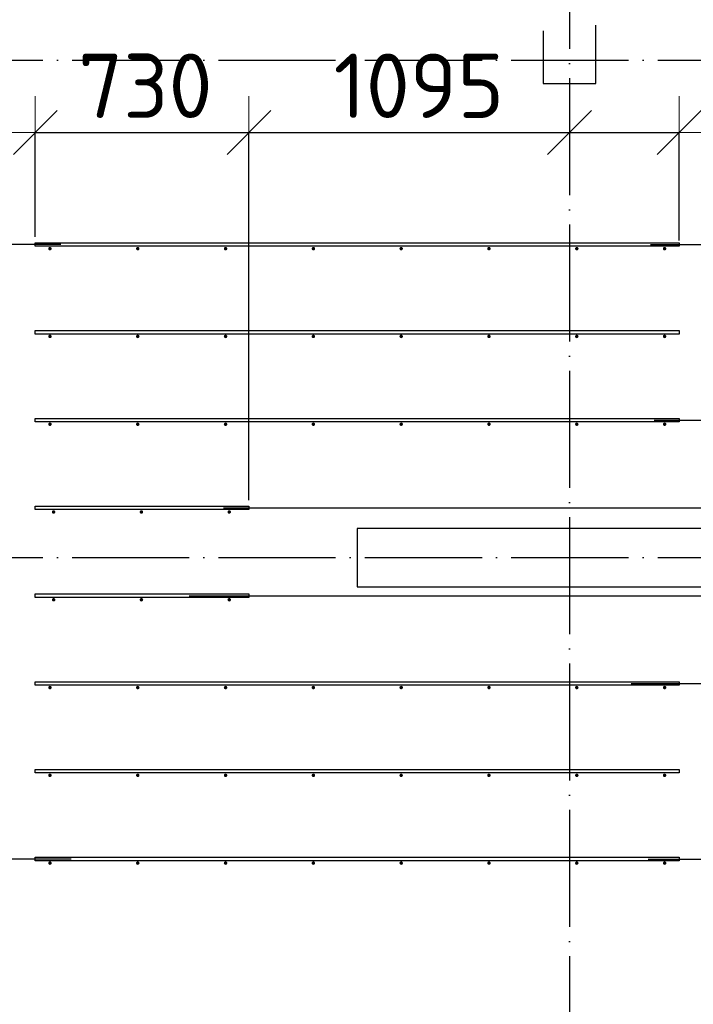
# Model space of a CAD drawing. Header units: millimetres. Extents: x 13527 to 139154, y -122592 to 61893.
# Tile 89 of 129: x 80022 to 82323, y 35173 to 38539. Entities that reach past the tile are written whole.
import ezdxf

# ---------------------------------------------------------------- set-up
doc = ezdxf.new("R2010")
doc.units = ezdxf.units.MM
doc.header["$PDMODE"] = 65
for name, pattern in [('______11', [500, 400, -50, 0, -50]), ('______2', [270, 200, -70]), ('______5', [1100, 800, -100, 100, -100])]:
    doc.linetypes.add(name, pattern=pattern)
for name, color, linetype, lineweight in [('Арм.стержн. Доп. арматура', 180, 'Continuous', 35), ('Колонна (2)', 7, 'Continuous', 35), ('Размерная линия_ общее', 7, 'Continuous', 13), ('Стена_ общее', 7, 'Continuous', 35)]:
    doc.layers.add(name, color=color, linetype=linetype, lineweight=lineweight)
doc.layers.add('Осевая линия_ общее', color=7, linetype='______5', lineweight=13, true_color=0xa0a0a0)
doc.styles.add('ISOCPEUR', font='ISOCPEUR')
doc.dimstyles.new('DIMSTYLE_13', dxfattribs={"dimtxt": 220, "dimasz": 250, "dimexe": 0, "dimexo": 0, "dimgap": 110, "dimtad": 0, "dimdec": 0, "dimrnd": 5, "dimzin": 12, "dimdsep": 46, "dimtxsty": 'ISOCPEUR', "dimblk1": 'ALL_ML_STRICH', "dimblk2": 'ALL_ML_STRICH', "dimsah": 1, "dimcen": 0, "dimclrd": 7, "dimclre": 256, "dimclrt": 7, "dimadec": 0, "dimazin": 0, "dimtfac": 1, "dimtdec": 0, "dimtix": 1, "dimtmove": 2, "dimatfit": 3, "dimfxl": 0, "dimtvp": 1.2, "dimtzin": 0, "dimlwd": 0, "dimlwe": -3, "dimarcsym": 0})
doc.dimstyles.new('DIMSTYLE_3', dxfattribs={"dimtxt": 220, "dimasz": 250, "dimexe": 0, "dimexo": 0, "dimgap": 110, "dimtad": 2, "dimdec": 0, "dimrnd": 5, "dimzin": 12, "dimdsep": 46, "dimtxsty": 'ISOCPEUR', "dimblk1": 'ALL_ML_STRICH', "dimblk2": 'ALL_ML_STRICH', "dimsah": 1, "dimcen": 0, "dimclrd": 7, "dimclre": 256, "dimclrt": 7, "dimadec": 0, "dimazin": 0, "dimtfac": 1, "dimtdec": 0, "dimtix": 1, "dimtmove": 2, "dimatfit": 3, "dimfxl": 0, "dimtvp": 1.2, "dimtzin": 0, "dimlwd": 0, "dimlwe": -3, "dimarcsym": 0})
doc.dimstyles.new('DIMSTYLE_5', dxfattribs={"dimtxt": 220, "dimasz": 250, "dimexe": 0, "dimexo": 0, "dimgap": 110, "dimtad": 2, "dimdec": 0, "dimrnd": 5, "dimzin": 12, "dimdsep": 46, "dimtxsty": 'ISOCPEUR', "dimblk1": 'ALL_ML_STRICH', "dimblk2": 'ALL_ML_STRICH', "dimsah": 1, "dimcen": 0, "dimclrd": 7, "dimclre": 256, "dimclrt": 7, "dimadec": 0, "dimazin": 0, "dimtfac": 1, "dimtdec": 0, "dimtix": 1, "dimtmove": 2, "dimatfit": 3, "dimfxl": 0, "dimtzin": 0, "dimlwd": 0, "dimlwe": -3, "dimarcsym": 0})

# ---------------------------------------------------------------- blocks, each defined once
blk = doc.blocks.new('СЛОЖНЫЙ_ОБЪЕКТ_0')
at = {"layer": 'Колонна (2)', "color": 9, "lineweight": -3, "true_color": 0xc7c7c7, "transparency": 33554687}
for p, q in [((81175, 36800), (81175, 36600)), ((82625, 36800), (81175, 36800)), ((81175, 36600), (82625, 36600))]:
    blk.add_line(p, q, dxfattribs=at)
at = {"layer": 'Стена_ общее', "color": 9, "linetype": '______2', "lineweight": -3, "true_color": 0xc7c7c7, "transparency": 33554687}
for p, q in [((81810, 43900), (81810, 38320)), ((81990, 38320), (81990, 43900)), ((81810, 38320), (81990, 38320))]:
    blk.add_line(p, q, dxfattribs=at)
blk = doc.blocks.new('ALL_ML_STRICH')
at = {"color": 0, "linetype": 'ByBlock', "lineweight": -2}
for p, q in [((0, -0.5), (0, 0.5)), ((-0.3, -0.3), (0.3, 0.3)), ((-1, 0), (0.5, 0))]:
    blk.add_line(p, q, dxfattribs=at)
blk = doc.blocks.new('*D427')
at = {"layer": 'DEFPOINTS', "color": 7, "linetype": 'Continuous', "lineweight": 13, "transparency": 33554687}
for p in [(80181.9, 37770), (79548.7, 35670), (80217.4, 35670)]:
    blk.add_point(p, dxfattribs=at)
at = {"layer": 'Размерная линия_ общее', "color": 253, "linetype": 'Continuous', "lineweight": -2, "true_color": 0xa0a0a0, "transparency": 33554687}
for p, q in [((80161.9, 37770), (79548.7, 37770)), ((80197.4, 35670), (79548.7, 35670))]:
    blk.add_line(p, q, dxfattribs=at)
at = {"layer": 'Размерная линия_ общее', "color": 7, "linetype": 'Continuous', "lineweight": -2, "transparency": 33554687}
blk.add_line((79548.7, 35670), (79548.7, 37770), dxfattribs=at)
at = {"layer": 'Размерная линия_ общее', "color": 7, "linetype": 'Continuous', "lineweight": 13, "transparency": 33554687, "xscale": 250, "yscale": 250, "zscale": 250}
for p, rotation in [((79548.7, 37770), 90), ((79548.7, 35670), 270)]:
    blk.add_blockref('ALL_ML_STRICH', p, dxfattribs=dict(at, rotation=rotation))
at = {"layer": 'Размерная линия_ общее', "color": 7, "linetype": 'Continuous', "lineweight": 13, "transparency": 33554687, "insert": (79278.7, 35983), "char_height": 220, "width": 11, "attachment_point": 1, "rotation": 90, "line_spacing_factor": 0.60241, "style": 'ISOCPEUR'}
blk.add_mtext('7х300=2100', dxfattribs=at)
blk = doc.blocks.new('*D428')
at = {"layer": 'DEFPOINTS', "color": 7, "linetype": 'Continuous', "lineweight": 13, "transparency": 33554687}
for p in [(82090.5, 36270), (82148.9, 35670), (82808.3, 35670)]:
    blk.add_point(p, dxfattribs=at)
at = {"layer": 'Размерная линия_ общее', "color": 253, "linetype": 'Continuous', "lineweight": -2, "true_color": 0xa0a0a0, "transparency": 33554687}
for p, q in [((82110.5, 36270), (82808.3, 36270)), ((82168.9, 35670), (82808.3, 35670))]:
    blk.add_line(p, q, dxfattribs=at)
at = {"layer": 'Размерная линия_ общее', "color": 7, "linetype": 'Continuous', "lineweight": -2, "transparency": 33554687}
blk.add_line((82808.3, 35670), (82808.3, 36270), dxfattribs=at)
at = {"layer": 'Размерная линия_ общее', "color": 7, "linetype": 'Continuous', "lineweight": 13, "transparency": 33554687, "xscale": 250, "yscale": 250, "zscale": 250}
for p, rotation in [((82808.3, 36270), 90), ((82808.3, 35670), 270)]:
    blk.add_blockref('ALL_ML_STRICH', p, dxfattribs=dict(at, rotation=rotation))
at = {"layer": 'Размерная линия_ общее', "color": 7, "linetype": 'Continuous', "lineweight": 13, "transparency": 33554687, "insert": (82648.3, 35981), "char_height": 220, "width": 660, "attachment_point": 5, "rotation": 90, "style": 'ISOCPEUR'}
blk.add_mtext('\\A1;{600}', dxfattribs=at)
blk = doc.blocks.new('*D429')
at = {"layer": 'DEFPOINTS', "color": 7, "linetype": 'Continuous', "lineweight": 13, "transparency": 33554687}
for p in [(80580.8, 36570), (82090.5, 36270), (82808.3, 36270)]:
    blk.add_point(p, dxfattribs=at)
at = {"layer": 'Размерная линия_ общее', "color": 253, "linetype": 'Continuous', "lineweight": -2, "true_color": 0xa0a0a0, "transparency": 33554687}
for p, q in [((80600.8, 36570), (82808.3, 36570)), ((82110.5, 36270), (82808.3, 36270))]:
    blk.add_line(p, q, dxfattribs=at)
at = {"layer": 'Размерная линия_ общее', "color": 7, "linetype": 'Continuous', "lineweight": -2, "transparency": 33554687}
blk.add_line((82808.3, 36270), (82808.3, 36570), dxfattribs=at)
at = {"layer": 'Размерная линия_ общее', "color": 7, "linetype": 'Continuous', "lineweight": 13, "transparency": 33554687, "xscale": 250, "yscale": 250, "zscale": 250}
for p, rotation in [((82808.3, 36570), 90), ((82808.3, 36270), 270)]:
    blk.add_blockref('ALL_ML_STRICH', p, dxfattribs=dict(at, rotation=rotation))
at = {"layer": 'Размерная линия_ общее', "color": 7, "linetype": 'Continuous', "lineweight": 13, "transparency": 33554687, "insert": (83210.5, 36066.6), "char_height": 220, "width": 660, "attachment_point": 5, "rotation": 90, "style": 'ISOCPEUR'}
blk.add_mtext('\\A1;{300}', dxfattribs=at)
blk = doc.blocks.new('*D430')
at = {"layer": 'DEFPOINTS', "color": 7, "linetype": 'Continuous', "lineweight": 13, "transparency": 33554687}
for p in [(80697.5, 36870), (80580.8, 36570), (82808.3, 36570)]:
    blk.add_point(p, dxfattribs=at)
at = {"layer": 'Размерная линия_ общее', "color": 253, "linetype": 'Continuous', "lineweight": -2, "true_color": 0xa0a0a0, "transparency": 33554687}
for p, q in [((80717.5, 36870), (82808.3, 36870)), ((80600.8, 36570), (82808.3, 36570))]:
    blk.add_line(p, q, dxfattribs=at)
at = {"layer": 'Размерная линия_ общее', "color": 7, "linetype": 'Continuous', "lineweight": -2, "transparency": 33554687}
blk.add_line((82808.3, 36570), (82808.3, 36870), dxfattribs=at)
at = {"layer": 'Размерная линия_ общее', "color": 7, "linetype": 'Continuous', "lineweight": 13, "transparency": 33554687, "xscale": 250, "yscale": 250, "zscale": 250}
for p, rotation in [((82808.3, 36870), 90), ((82808.3, 36570), 270)]:
    blk.add_blockref('ALL_ML_STRICH', p, dxfattribs=dict(at, rotation=rotation))
at = {"layer": 'Размерная линия_ общее', "color": 7, "linetype": 'Continuous', "lineweight": 13, "transparency": 33554687, "insert": (83344.9, 37039.2), "char_height": 220, "width": 660, "attachment_point": 5, "rotation": 90, "style": 'ISOCPEUR'}
blk.add_mtext('\\A1;{300}', dxfattribs=at)
blk = doc.blocks.new('*D431')
at = {"layer": 'DEFPOINTS', "color": 7, "linetype": 'Continuous', "lineweight": 13, "transparency": 33554687}
for p in [(82169.7, 37170), (80697.5, 36870), (82808.3, 36870)]:
    blk.add_point(p, dxfattribs=at)
at = {"layer": 'Размерная линия_ общее', "color": 253, "linetype": 'Continuous', "lineweight": -2, "true_color": 0xa0a0a0, "transparency": 33554687}
for p, q in [((82189.7, 37170), (82808.3, 37170)), ((80717.5, 36870), (82808.3, 36870))]:
    blk.add_line(p, q, dxfattribs=at)
at = {"layer": 'Размерная линия_ общее', "color": 7, "linetype": 'Continuous', "lineweight": -2, "transparency": 33554687}
blk.add_line((82808.3, 36870), (82808.3, 37170), dxfattribs=at)
at = {"layer": 'Размерная линия_ общее', "color": 7, "linetype": 'Continuous', "lineweight": 13, "transparency": 33554687, "xscale": 250, "yscale": 250, "zscale": 250}
for p, rotation in [((82808.3, 37170), 90), ((82808.3, 36870), 270)]:
    blk.add_blockref('ALL_ML_STRICH', p, dxfattribs=dict(at, rotation=rotation))
at = {"layer": 'Размерная линия_ общее', "color": 7, "linetype": 'Continuous', "lineweight": 13, "transparency": 33554687, "insert": (83081.5, 37524.1), "char_height": 220, "width": 660, "attachment_point": 5, "rotation": 90, "style": 'ISOCPEUR'}
blk.add_mtext('\\A1;{300}', dxfattribs=at)
blk = doc.blocks.new('*D432')
at = {"layer": 'DEFPOINTS', "color": 7, "linetype": 'Continuous', "lineweight": 13, "transparency": 33554687}
for p in [(82157.2, 37770), (82169.7, 37170), (82808.3, 37170)]:
    blk.add_point(p, dxfattribs=at)
at = {"layer": 'Размерная линия_ общее', "color": 253, "linetype": 'Continuous', "lineweight": -2, "true_color": 0xa0a0a0, "transparency": 33554687}
for p, q in [((82177.2, 37770), (82808.3, 37770)), ((82189.7, 37170), (82808.3, 37170))]:
    blk.add_line(p, q, dxfattribs=at)
at = {"layer": 'Размерная линия_ общее', "color": 7, "linetype": 'Continuous', "lineweight": -2, "transparency": 33554687}
blk.add_line((82808.3, 37170), (82808.3, 37770), dxfattribs=at)
at = {"layer": 'Размерная линия_ общее', "color": 7, "linetype": 'Continuous', "lineweight": 13, "transparency": 33554687, "xscale": 250, "yscale": 250, "zscale": 250}
for p, rotation in [((82808.3, 37770), 90), ((82808.3, 37170), 270)]:
    blk.add_blockref('ALL_ML_STRICH', p, dxfattribs=dict(at, rotation=rotation))
at = {"layer": 'Размерная линия_ общее', "color": 7, "linetype": 'Continuous', "lineweight": 13, "transparency": 33554687, "insert": (82648.3, 37481), "char_height": 220, "width": 660, "attachment_point": 5, "rotation": 90, "style": 'ISOCPEUR'}
blk.add_mtext('\\A1;{600}', dxfattribs=at)
blk = doc.blocks.new('*D433')
at = {"layer": 'DEFPOINTS', "color": 7, "linetype": 'Continuous', "lineweight": 13, "transparency": 33554687}
for p in [(80075, 38152.7), (80075, 37776), (80805, 36876)]:
    blk.add_point(p, dxfattribs=at)
at = {"layer": 'Размерная линия_ общее', "color": 253, "linetype": 'Continuous', "lineweight": -2, "true_color": 0xa0a0a0, "transparency": 33554687}
for p, q in [((80075, 37796), (80075, 38152.7)), ((80805, 36896), (80805, 38152.7))]:
    blk.add_line(p, q, dxfattribs=at)
at = {"layer": 'Размерная линия_ общее', "color": 7, "linetype": 'Continuous', "lineweight": -2, "transparency": 33554687}
blk.add_line((80075, 38152.7), (80805, 38152.7), dxfattribs=at)
at = {"layer": 'Размерная линия_ общее', "color": 7, "linetype": 'Continuous', "lineweight": 13, "transparency": 33554687, "xscale": 250, "yscale": 250, "zscale": 250, "rotation": 180}
blk.add_blockref('ALL_ML_STRICH', (80075, 38152.7), dxfattribs=at)
at = {"layer": 'Размерная линия_ общее', "color": 7, "linetype": 'Continuous', "lineweight": 13, "transparency": 33554687, "xscale": 250, "yscale": 250, "zscale": 250}
blk.add_blockref('ALL_ML_STRICH', (80805, 38152.7), dxfattribs=at)
at = {"layer": 'Размерная линия_ общее', "color": 7, "linetype": 'Continuous', "lineweight": 13, "transparency": 33554687, "insert": (80451, 38312.7), "char_height": 220, "width": 660, "attachment_point": 5, "style": 'ISOCPEUR'}
blk.add_mtext('\\A1;{730}', dxfattribs=at)
blk = doc.blocks.new('*D434')
at = {"layer": 'DEFPOINTS', "color": 7, "linetype": 'Continuous', "lineweight": 13, "transparency": 33554687}
for p in [(80805, 38152.7), (81900, 37979.3), (80805, 36876)]:
    blk.add_point(p, dxfattribs=at)
at = {"layer": 'Размерная линия_ общее', "color": 253, "linetype": 'Continuous', "lineweight": -2, "true_color": 0xa0a0a0, "transparency": 33554687}
for p, q in [((80805, 36896), (80805, 38152.7)), ((81900, 38152.7), (81900, 38152.7))]:
    blk.add_line(p, q, dxfattribs=at)
at = {"layer": 'Размерная линия_ общее', "color": 7, "linetype": 'Continuous', "lineweight": -2, "transparency": 33554687}
blk.add_line((80805, 38152.7), (81900, 38152.7), dxfattribs=at)
at = {"layer": 'Размерная линия_ общее', "color": 7, "linetype": 'Continuous', "lineweight": 13, "transparency": 33554687, "xscale": 250, "yscale": 250, "zscale": 250, "rotation": 180}
blk.add_blockref('ALL_ML_STRICH', (80805, 38152.7), dxfattribs=at)
at = {"layer": 'Размерная линия_ общее', "color": 7, "linetype": 'Continuous', "lineweight": 13, "transparency": 33554687, "xscale": 250, "yscale": 250, "zscale": 250}
blk.add_blockref('ALL_ML_STRICH', (81900, 38152.7), dxfattribs=at)
at = {"layer": 'Размерная линия_ общее', "color": 7, "linetype": 'Continuous', "lineweight": 13, "transparency": 33554687, "insert": (81385.5, 38312.7), "char_height": 220, "width": 880, "attachment_point": 5, "style": 'ISOCPEUR'}
blk.add_mtext('\\A1;{1095}', dxfattribs=at)
blk = doc.blocks.new('*D435')
at = {"layer": 'DEFPOINTS', "color": 7, "linetype": 'Continuous', "lineweight": 13, "transparency": 33554687}
for p in [(81900, 38152.7), (81900, 37979.3), (82275, 37764)]:
    blk.add_point(p, dxfattribs=at)
at = {"layer": 'Размерная линия_ общее', "color": 253, "linetype": 'Continuous', "lineweight": -2, "true_color": 0xa0a0a0, "transparency": 33554687}
for p, q in [((81900, 38152.7), (81900, 38152.7)), ((82275, 37784), (82275, 38152.7))]:
    blk.add_line(p, q, dxfattribs=at)
at = {"layer": 'Размерная линия_ общее', "color": 7, "linetype": 'Continuous', "lineweight": -2, "transparency": 33554687}
blk.add_line((81900, 38152.7), (82275, 38152.7), dxfattribs=at)
at = {"layer": 'Размерная линия_ общее', "color": 7, "linetype": 'Continuous', "lineweight": 13, "transparency": 33554687, "xscale": 250, "yscale": 250, "zscale": 250, "rotation": 180}
blk.add_blockref('ALL_ML_STRICH', (81900, 38152.7), dxfattribs=at)
at = {"layer": 'Размерная линия_ общее', "color": 7, "linetype": 'Continuous', "lineweight": 13, "transparency": 33554687, "xscale": 250, "yscale": 250, "zscale": 250}
blk.add_blockref('ALL_ML_STRICH', (82275, 38152.7), dxfattribs=at)
at = {"layer": 'Размерная линия_ общее', "color": 7, "linetype": 'Continuous', "lineweight": 13, "transparency": 33554687, "insert": (82681.4, 38312.3), "char_height": 220, "width": 660, "attachment_point": 5, "style": 'ISOCPEUR'}
blk.add_mtext('\\A1;{375}', dxfattribs=at)

msp = doc.modelspace()

# ---------------------------------------------------------------- hatches: boundary and pattern name
at = {"layer": 'Арм.стержн. Доп. арматура', "linetype": 'Continuous', "lineweight": 35, "transparency": 33554687}
for points in [[(80131, 37756), (80130.5, 37758.3), (80129.2, 37760.2), (80127.3, 37761.5), (80125, 37762), (80122.7, 37761.5), (80120.8, 37760.2), (80119.5, 37758.3), (80119, 37756), (80119.5, 37753.7), (80120.8, 37751.8), (80122.7, 37750.5), (80125, 37750), (80127.3, 37750.5), (80129.2, 37751.8), (80130.5, 37753.7)], [(80431, 37756), (80430.5, 37758.3), (80429.2, 37760.2), (80427.3, 37761.5), (80425, 37762), (80422.7, 37761.5), (80420.8, 37760.2), (80419.5, 37758.3), (80419, 37756), (80419.5, 37753.7), (80420.8, 37751.8), (80422.7, 37750.5), (80425, 37750), (80427.3, 37750.5), (80429.2, 37751.8), (80430.5, 37753.7)], [(80731, 37756), (80730.5, 37758.3), (80729.2, 37760.2), (80727.3, 37761.5), (80725, 37762), (80722.7, 37761.5), (80720.8, 37760.2), (80719.5, 37758.3), (80719, 37756), (80719.5, 37753.7), (80720.8, 37751.8), (80722.7, 37750.5), (80725, 37750), (80727.3, 37750.5), (80729.2, 37751.8), (80730.5, 37753.7)], [(81031, 37756), (81030.5, 37758.3), (81029.2, 37760.2), (81027.3, 37761.5), (81025, 37762), (81022.7, 37761.5), (81020.8, 37760.2), (81019.5, 37758.3), (81019, 37756), (81019.5, 37753.7), (81020.8, 37751.8), (81022.7, 37750.5), (81025, 37750), (81027.3, 37750.5), (81029.2, 37751.8), (81030.5, 37753.7)], [(81331, 37756), (81330.5, 37758.3), (81329.2, 37760.2), (81327.3, 37761.5), (81325, 37762), (81322.7, 37761.5), (81320.8, 37760.2), (81319.5, 37758.3), (81319, 37756), (81319.5, 37753.7), (81320.8, 37751.8), (81322.7, 37750.5), (81325, 37750), (81327.3, 37750.5), (81329.2, 37751.8), (81330.5, 37753.7)], [(81631, 37756), (81630.5, 37758.3), (81629.2, 37760.2), (81627.3, 37761.5), (81625, 37762), (81622.7, 37761.5), (81620.8, 37760.2), (81619.5, 37758.3), (81619, 37756), (81619.5, 37753.7), (81620.8, 37751.8), (81622.7, 37750.5), (81625, 37750), (81627.3, 37750.5), (81629.2, 37751.8), (81630.5, 37753.7)], [(81931, 37756), (81930.5, 37758.3), (81929.2, 37760.2), (81927.3, 37761.5), (81925, 37762), (81922.7, 37761.5), (81920.8, 37760.2), (81919.5, 37758.3), (81919, 37756), (81919.5, 37753.7), (81920.8, 37751.8), (81922.7, 37750.5), (81925, 37750), (81927.3, 37750.5), (81929.2, 37751.8), (81930.5, 37753.7)], [(82231, 37756), (82230.5, 37758.3), (82229.2, 37760.2), (82227.3, 37761.5), (82225, 37762), (82222.7, 37761.5), (82220.8, 37760.2), (82219.5, 37758.3), (82219, 37756), (82219.5, 37753.7), (82220.8, 37751.8), (82222.7, 37750.5), (82225, 37750), (82227.3, 37750.5), (82229.2, 37751.8), (82230.5, 37753.7)], [(80131, 37456), (80130.5, 37458.3), (80129.2, 37460.2), (80127.3, 37461.5), (80125, 37462), (80122.7, 37461.5), (80120.8, 37460.2), (80119.5, 37458.3), (80119, 37456), (80119.5, 37453.7), (80120.8, 37451.8), (80122.7, 37450.5), (80125, 37450), (80127.3, 37450.5), (80129.2, 37451.8), (80130.5, 37453.7)], [(80431, 37456), (80430.5, 37458.3), (80429.2, 37460.2), (80427.3, 37461.5), (80425, 37462), (80422.7, 37461.5), (80420.8, 37460.2), (80419.5, 37458.3), (80419, 37456), (80419.5, 37453.7), (80420.8, 37451.8), (80422.7, 37450.5), (80425, 37450), (80427.3, 37450.5), (80429.2, 37451.8), (80430.5, 37453.7)], [(80731, 37456), (80730.5, 37458.3), (80729.2, 37460.2), (80727.3, 37461.5), (80725, 37462), (80722.7, 37461.5), (80720.8, 37460.2), (80719.5, 37458.3), (80719, 37456), (80719.5, 37453.7), (80720.8, 37451.8), (80722.7, 37450.5), (80725, 37450), (80727.3, 37450.5), (80729.2, 37451.8), (80730.5, 37453.7)], [(81031, 37456), (81030.5, 37458.3), (81029.2, 37460.2), (81027.3, 37461.5), (81025, 37462), (81022.7, 37461.5), (81020.8, 37460.2), (81019.5, 37458.3), (81019, 37456), (81019.5, 37453.7), (81020.8, 37451.8), (81022.7, 37450.5), (81025, 37450), (81027.3, 37450.5), (81029.2, 37451.8), (81030.5, 37453.7)], [(81331, 37456), (81330.5, 37458.3), (81329.2, 37460.2), (81327.3, 37461.5), (81325, 37462), (81322.7, 37461.5), (81320.8, 37460.2), (81319.5, 37458.3), (81319, 37456), (81319.5, 37453.7), (81320.8, 37451.8), (81322.7, 37450.5), (81325, 37450), (81327.3, 37450.5), (81329.2, 37451.8), (81330.5, 37453.7)], [(81631, 37456), (81630.5, 37458.3), (81629.2, 37460.2), (81627.3, 37461.5), (81625, 37462), (81622.7, 37461.5), (81620.8, 37460.2), (81619.5, 37458.3), (81619, 37456), (81619.5, 37453.7), (81620.8, 37451.8), (81622.7, 37450.5), (81625, 37450), (81627.3, 37450.5), (81629.2, 37451.8), (81630.5, 37453.7)], [(81931, 37456), (81930.5, 37458.3), (81929.2, 37460.2), (81927.3, 37461.5), (81925, 37462), (81922.7, 37461.5), (81920.8, 37460.2), (81919.5, 37458.3), (81919, 37456), (81919.5, 37453.7), (81920.8, 37451.8), (81922.7, 37450.5), (81925, 37450), (81927.3, 37450.5), (81929.2, 37451.8), (81930.5, 37453.7)], [(82231, 37456), (82230.5, 37458.3), (82229.2, 37460.2), (82227.3, 37461.5), (82225, 37462), (82222.7, 37461.5), (82220.8, 37460.2), (82219.5, 37458.3), (82219, 37456), (82219.5, 37453.7), (82220.8, 37451.8), (82222.7, 37450.5), (82225, 37450), (82227.3, 37450.5), (82229.2, 37451.8), (82230.5, 37453.7)], [(80131, 37156), (80130.5, 37158.3), (80129.2, 37160.2), (80127.3, 37161.5), (80125, 37162), (80122.7, 37161.5), (80120.8, 37160.2), (80119.5, 37158.3), (80119, 37156), (80119.5, 37153.7), (80120.8, 37151.8), (80122.7, 37150.5), (80125, 37150), (80127.3, 37150.5), (80129.2, 37151.8), (80130.5, 37153.7)], [(80431, 37156), (80430.5, 37158.3), (80429.2, 37160.2), (80427.3, 37161.5), (80425, 37162), (80422.7, 37161.5), (80420.8, 37160.2), (80419.5, 37158.3), (80419, 37156), (80419.5, 37153.7), (80420.8, 37151.8), (80422.7, 37150.5), (80425, 37150), (80427.3, 37150.5), (80429.2, 37151.8), (80430.5, 37153.7)], [(80731, 37156), (80730.5, 37158.3), (80729.2, 37160.2), (80727.3, 37161.5), (80725, 37162), (80722.7, 37161.5), (80720.8, 37160.2), (80719.5, 37158.3), (80719, 37156), (80719.5, 37153.7), (80720.8, 37151.8), (80722.7, 37150.5), (80725, 37150), (80727.3, 37150.5), (80729.2, 37151.8), (80730.5, 37153.7)], [(81031, 37156), (81030.5, 37158.3), (81029.2, 37160.2), (81027.3, 37161.5), (81025, 37162), (81022.7, 37161.5), (81020.8, 37160.2), (81019.5, 37158.3), (81019, 37156), (81019.5, 37153.7), (81020.8, 37151.8), (81022.7, 37150.5), (81025, 37150), (81027.3, 37150.5), (81029.2, 37151.8), (81030.5, 37153.7)], [(81331, 37156), (81330.5, 37158.3), (81329.2, 37160.2), (81327.3, 37161.5), (81325, 37162), (81322.7, 37161.5), (81320.8, 37160.2), (81319.5, 37158.3), (81319, 37156), (81319.5, 37153.7), (81320.8, 37151.8), (81322.7, 37150.5), (81325, 37150), (81327.3, 37150.5), (81329.2, 37151.8), (81330.5, 37153.7)], [(81631, 37156), (81630.5, 37158.3), (81629.2, 37160.2), (81627.3, 37161.5), (81625, 37162), (81622.7, 37161.5), (81620.8, 37160.2), (81619.5, 37158.3), (81619, 37156), (81619.5, 37153.7), (81620.8, 37151.8), (81622.7, 37150.5), (81625, 37150), (81627.3, 37150.5), (81629.2, 37151.8), (81630.5, 37153.7)], [(81931, 37156), (81930.5, 37158.3), (81929.2, 37160.2), (81927.3, 37161.5), (81925, 37162), (81922.7, 37161.5), (81920.8, 37160.2), (81919.5, 37158.3), (81919, 37156), (81919.5, 37153.7), (81920.8, 37151.8), (81922.7, 37150.5), (81925, 37150), (81927.3, 37150.5), (81929.2, 37151.8), (81930.5, 37153.7)], [(82231, 37156), (82230.5, 37158.3), (82229.2, 37160.2), (82227.3, 37161.5), (82225, 37162), (82222.7, 37161.5), (82220.8, 37160.2), (82219.5, 37158.3), (82219, 37156), (82219.5, 37153.7), (82220.8, 37151.8), (82222.7, 37150.5), (82225, 37150), (82227.3, 37150.5), (82229.2, 37151.8), (82230.5, 37153.7)], [(80143.5, 36856), (80143, 36858.3), (80141.7, 36860.2), (80139.8, 36861.5), (80137.5, 36862), (80135.2, 36861.5), (80133.3, 36860.2), (80132, 36858.3), (80131.5, 36856), (80132, 36853.7), (80133.3, 36851.8), (80135.2, 36850.5), (80137.5, 36850), (80139.8, 36850.5), (80141.7, 36851.8), (80143, 36853.7)], [(80443.5, 36856), (80443, 36858.3), (80441.7, 36860.2), (80439.8, 36861.5), (80437.5, 36862), (80435.2, 36861.5), (80433.3, 36860.2), (80432, 36858.3), (80431.5, 36856), (80432, 36853.7), (80433.3, 36851.8), (80435.2, 36850.5), (80437.5, 36850), (80439.8, 36850.5), (80441.7, 36851.8), (80443, 36853.7)], [(80743.5, 36856), (80743, 36858.3), (80741.7, 36860.2), (80739.8, 36861.5), (80737.5, 36862), (80735.2, 36861.5), (80733.3, 36860.2), (80732, 36858.3), (80731.5, 36856), (80732, 36853.7), (80733.3, 36851.8), (80735.2, 36850.5), (80737.5, 36850), (80739.8, 36850.5), (80741.7, 36851.8), (80743, 36853.7)], [(80143.5, 36556), (80143, 36558.3), (80141.7, 36560.2), (80139.8, 36561.5), (80137.5, 36562), (80135.2, 36561.5), (80133.3, 36560.2), (80132, 36558.3), (80131.5, 36556), (80132, 36553.7), (80133.3, 36551.8), (80135.2, 36550.5), (80137.5, 36550), (80139.8, 36550.5), (80141.7, 36551.8), (80143, 36553.7)], [(80443.5, 36556), (80443, 36558.3), (80441.7, 36560.2), (80439.8, 36561.5), (80437.5, 36562), (80435.2, 36561.5), (80433.3, 36560.2), (80432, 36558.3), (80431.5, 36556), (80432, 36553.7), (80433.3, 36551.8), (80435.2, 36550.5), (80437.5, 36550), (80439.8, 36550.5), (80441.7, 36551.8), (80443, 36553.7)], [(80743.5, 36556), (80743, 36558.3), (80741.7, 36560.2), (80739.8, 36561.5), (80737.5, 36562), (80735.2, 36561.5), (80733.3, 36560.2), (80732, 36558.3), (80731.5, 36556), (80732, 36553.7), (80733.3, 36551.8), (80735.2, 36550.5), (80737.5, 36550), (80739.8, 36550.5), (80741.7, 36551.8), (80743, 36553.7)], [(80131, 36256), (80130.5, 36258.3), (80129.2, 36260.2), (80127.3, 36261.5), (80125, 36262), (80122.7, 36261.5), (80120.8, 36260.2), (80119.5, 36258.3), (80119, 36256), (80119.5, 36253.7), (80120.8, 36251.8), (80122.7, 36250.5), (80125, 36250), (80127.3, 36250.5), (80129.2, 36251.8), (80130.5, 36253.7)], [(80431, 36256), (80430.5, 36258.3), (80429.2, 36260.2), (80427.3, 36261.5), (80425, 36262), (80422.7, 36261.5), (80420.8, 36260.2), (80419.5, 36258.3), (80419, 36256), (80419.5, 36253.7), (80420.8, 36251.8), (80422.7, 36250.5), (80425, 36250), (80427.3, 36250.5), (80429.2, 36251.8), (80430.5, 36253.7)], [(80731, 36256), (80730.5, 36258.3), (80729.2, 36260.2), (80727.3, 36261.5), (80725, 36262), (80722.7, 36261.5), (80720.8, 36260.2), (80719.5, 36258.3), (80719, 36256), (80719.5, 36253.7), (80720.8, 36251.8), (80722.7, 36250.5), (80725, 36250), (80727.3, 36250.5), (80729.2, 36251.8), (80730.5, 36253.7)], [(81031, 36256), (81030.5, 36258.3), (81029.2, 36260.2), (81027.3, 36261.5), (81025, 36262), (81022.7, 36261.5), (81020.8, 36260.2), (81019.5, 36258.3), (81019, 36256), (81019.5, 36253.7), (81020.8, 36251.8), (81022.7, 36250.5), (81025, 36250), (81027.3, 36250.5), (81029.2, 36251.8), (81030.5, 36253.7)], [(81331, 36256), (81330.5, 36258.3), (81329.2, 36260.2), (81327.3, 36261.5), (81325, 36262), (81322.7, 36261.5), (81320.8, 36260.2), (81319.5, 36258.3), (81319, 36256), (81319.5, 36253.7), (81320.8, 36251.8), (81322.7, 36250.5), (81325, 36250), (81327.3, 36250.5), (81329.2, 36251.8), (81330.5, 36253.7)], [(81631, 36256), (81630.5, 36258.3), (81629.2, 36260.2), (81627.3, 36261.5), (81625, 36262), (81622.7, 36261.5), (81620.8, 36260.2), (81619.5, 36258.3), (81619, 36256), (81619.5, 36253.7), (81620.8, 36251.8), (81622.7, 36250.5), (81625, 36250), (81627.3, 36250.5), (81629.2, 36251.8), (81630.5, 36253.7)], [(81931, 36256), (81930.5, 36258.3), (81929.2, 36260.2), (81927.3, 36261.5), (81925, 36262), (81922.7, 36261.5), (81920.8, 36260.2), (81919.5, 36258.3), (81919, 36256), (81919.5, 36253.7), (81920.8, 36251.8), (81922.7, 36250.5), (81925, 36250), (81927.3, 36250.5), (81929.2, 36251.8), (81930.5, 36253.7)], [(82231, 36256), (82230.5, 36258.3), (82229.2, 36260.2), (82227.3, 36261.5), (82225, 36262), (82222.7, 36261.5), (82220.8, 36260.2), (82219.5, 36258.3), (82219, 36256), (82219.5, 36253.7), (82220.8, 36251.8), (82222.7, 36250.5), (82225, 36250), (82227.3, 36250.5), (82229.2, 36251.8), (82230.5, 36253.7)], [(80131, 35956), (80130.5, 35958.3), (80129.2, 35960.2), (80127.3, 35961.5), (80125, 35962), (80122.7, 35961.5), (80120.8, 35960.2), (80119.5, 35958.3), (80119, 35956), (80119.5, 35953.7), (80120.8, 35951.8), (80122.7, 35950.5), (80125, 35950), (80127.3, 35950.5), (80129.2, 35951.8), (80130.5, 35953.7)], [(80431, 35956), (80430.5, 35958.3), (80429.2, 35960.2), (80427.3, 35961.5), (80425, 35962), (80422.7, 35961.5), (80420.8, 35960.2), (80419.5, 35958.3), (80419, 35956), (80419.5, 35953.7), (80420.8, 35951.8), (80422.7, 35950.5), (80425, 35950), (80427.3, 35950.5), (80429.2, 35951.8), (80430.5, 35953.7)], [(80731, 35956), (80730.5, 35958.3), (80729.2, 35960.2), (80727.3, 35961.5), (80725, 35962), (80722.7, 35961.5), (80720.8, 35960.2), (80719.5, 35958.3), (80719, 35956), (80719.5, 35953.7), (80720.8, 35951.8), (80722.7, 35950.5), (80725, 35950), (80727.3, 35950.5), (80729.2, 35951.8), (80730.5, 35953.7)], [(81031, 35956), (81030.5, 35958.3), (81029.2, 35960.2), (81027.3, 35961.5), (81025, 35962), (81022.7, 35961.5), (81020.8, 35960.2), (81019.5, 35958.3), (81019, 35956), (81019.5, 35953.7), (81020.8, 35951.8), (81022.7, 35950.5), (81025, 35950), (81027.3, 35950.5), (81029.2, 35951.8), (81030.5, 35953.7)], [(81331, 35956), (81330.5, 35958.3), (81329.2, 35960.2), (81327.3, 35961.5), (81325, 35962), (81322.7, 35961.5), (81320.8, 35960.2), (81319.5, 35958.3), (81319, 35956), (81319.5, 35953.7), (81320.8, 35951.8), (81322.7, 35950.5), (81325, 35950), (81327.3, 35950.5), (81329.2, 35951.8), (81330.5, 35953.7)], [(81631, 35956), (81630.5, 35958.3), (81629.2, 35960.2), (81627.3, 35961.5), (81625, 35962), (81622.7, 35961.5), (81620.8, 35960.2), (81619.5, 35958.3), (81619, 35956), (81619.5, 35953.7), (81620.8, 35951.8), (81622.7, 35950.5), (81625, 35950), (81627.3, 35950.5), (81629.2, 35951.8), (81630.5, 35953.7)], [(81931, 35956), (81930.5, 35958.3), (81929.2, 35960.2), (81927.3, 35961.5), (81925, 35962), (81922.7, 35961.5), (81920.8, 35960.2), (81919.5, 35958.3), (81919, 35956), (81919.5, 35953.7), (81920.8, 35951.8), (81922.7, 35950.5), (81925, 35950), (81927.3, 35950.5), (81929.2, 35951.8), (81930.5, 35953.7)], [(82231, 35956), (82230.5, 35958.3), (82229.2, 35960.2), (82227.3, 35961.5), (82225, 35962), (82222.7, 35961.5), (82220.8, 35960.2), (82219.5, 35958.3), (82219, 35956), (82219.5, 35953.7), (82220.8, 35951.8), (82222.7, 35950.5), (82225, 35950), (82227.3, 35950.5), (82229.2, 35951.8), (82230.5, 35953.7)], [(80131, 35656), (80130.5, 35658.3), (80129.2, 35660.2), (80127.3, 35661.5), (80125, 35662), (80122.7, 35661.5), (80120.8, 35660.2), (80119.5, 35658.3), (80119, 35656), (80119.5, 35653.7), (80120.8, 35651.8), (80122.7, 35650.5), (80125, 35650), (80127.3, 35650.5), (80129.2, 35651.8), (80130.5, 35653.7)], [(80431, 35656), (80430.5, 35658.3), (80429.2, 35660.2), (80427.3, 35661.5), (80425, 35662), (80422.7, 35661.5), (80420.8, 35660.2), (80419.5, 35658.3), (80419, 35656), (80419.5, 35653.7), (80420.8, 35651.8), (80422.7, 35650.5), (80425, 35650), (80427.3, 35650.5), (80429.2, 35651.8), (80430.5, 35653.7)], [(80731, 35656), (80730.5, 35658.3), (80729.2, 35660.2), (80727.3, 35661.5), (80725, 35662), (80722.7, 35661.5), (80720.8, 35660.2), (80719.5, 35658.3), (80719, 35656), (80719.5, 35653.7), (80720.8, 35651.8), (80722.7, 35650.5), (80725, 35650), (80727.3, 35650.5), (80729.2, 35651.8), (80730.5, 35653.7)], [(81031, 35656), (81030.5, 35658.3), (81029.2, 35660.2), (81027.3, 35661.5), (81025, 35662), (81022.7, 35661.5), (81020.8, 35660.2), (81019.5, 35658.3), (81019, 35656), (81019.5, 35653.7), (81020.8, 35651.8), (81022.7, 35650.5), (81025, 35650), (81027.3, 35650.5), (81029.2, 35651.8), (81030.5, 35653.7)], [(81331, 35656), (81330.5, 35658.3), (81329.2, 35660.2), (81327.3, 35661.5), (81325, 35662), (81322.7, 35661.5), (81320.8, 35660.2), (81319.5, 35658.3), (81319, 35656), (81319.5, 35653.7), (81320.8, 35651.8), (81322.7, 35650.5), (81325, 35650), (81327.3, 35650.5), (81329.2, 35651.8), (81330.5, 35653.7)], [(81631, 35656), (81630.5, 35658.3), (81629.2, 35660.2), (81627.3, 35661.5), (81625, 35662), (81622.7, 35661.5), (81620.8, 35660.2), (81619.5, 35658.3), (81619, 35656), (81619.5, 35653.7), (81620.8, 35651.8), (81622.7, 35650.5), (81625, 35650), (81627.3, 35650.5), (81629.2, 35651.8), (81630.5, 35653.7)], [(81931, 35656), (81930.5, 35658.3), (81929.2, 35660.2), (81927.3, 35661.5), (81925, 35662), (81922.7, 35661.5), (81920.8, 35660.2), (81919.5, 35658.3), (81919, 35656), (81919.5, 35653.7), (81920.8, 35651.8), (81922.7, 35650.5), (81925, 35650), (81927.3, 35650.5), (81929.2, 35651.8), (81930.5, 35653.7)], [(82231, 35656), (82230.5, 35658.3), (82229.2, 35660.2), (82227.3, 35661.5), (82225, 35662), (82222.7, 35661.5), (82220.8, 35660.2), (82219.5, 35658.3), (82219, 35656), (82219.5, 35653.7), (82220.8, 35651.8), (82222.7, 35650.5), (82225, 35650), (82227.3, 35650.5), (82229.2, 35651.8), (82230.5, 35653.7)]]:
    msp.add_hatch(color=22, dxfattribs=at).paths.add_polyline_path(points)

# ---------------------------------------------------------------- linework, layer by layer
at = {"layer": 'Арм.стержн. Доп. арматура', "color": 22, "linetype": 'Continuous', "lineweight": 25, "transparency": 33554687}
for points in [[(82275, 37764), (80075, 37764), (80075, 37776), (82275, 37776), (82275, 37764)], [(82275, 37764), (80075, 37764), (80075, 37776), (82275, 37776), (82275, 37764)], [(82275, 37464), (80075, 37464), (80075, 37476), (82275, 37476), (82275, 37464)], [(82275, 37464), (80075, 37464), (80075, 37476), (82275, 37476), (82275, 37464)], [(82275, 37164), (80075, 37164), (80075, 37176), (82275, 37176), (82275, 37164)], [(82275, 37164), (80075, 37164), (80075, 37176), (82275, 37176), (82275, 37164)], [(80805, 36864), (80075, 36864), (80075, 36876), (80805, 36876), (80805, 36864)], [(80805, 36864), (80075, 36864), (80075, 36876), (80805, 36876), (80805, 36864)], [(80805, 36564), (80075, 36564), (80075, 36576), (80805, 36576), (80805, 36564)], [(80805, 36564), (80075, 36564), (80075, 36576), (80805, 36576), (80805, 36564)], [(82275, 36264), (80075, 36264), (80075, 36276), (82275, 36276), (82275, 36264)], [(82275, 36264), (80075, 36264), (80075, 36276), (82275, 36276), (82275, 36264)], [(82275, 35964), (80075, 35964), (80075, 35976), (82275, 35976), (82275, 35964)], [(82275, 35964), (80075, 35964), (80075, 35976), (82275, 35976), (82275, 35964)], [(82275, 35664), (80075, 35664), (80075, 35676), (82275, 35676), (82275, 35664)], [(82275, 35664), (80075, 35664), (80075, 35676), (82275, 35676), (82275, 35664)]]:
    msp.add_lwpolyline(points, dxfattribs=at)
at = {"layer": 'Осевая линия_ общее', "color": 253, "linetype": '______11', "lineweight": -3, "true_color": 0xa0a0a0, "transparency": 33554687}
for p, q in [((81900, 46340), (81900, 28122.1)), ((75200, 38400), (119325.4, 38400)), ((75200, 36700), (119325.4, 36700))]:
    msp.add_line(p, q, dxfattribs=at)

# ---------------------------------------------------------------- block references
at = {"layer": 'Стена_ общее', "color": 9, "linetype": '______2', "lineweight": -3, "true_color": 0xc7c7c7, "transparency": 33554687}
msp.add_blockref('СЛОЖНЫЙ_ОБЪЕКТ_0', (0, 0), dxfattribs=at)

# ---------------------------------------------------------------- dimensions: what is measured, and where the dimension line sits
at = {"layer": 'Размерная линия_ общее', "color": 7, "linetype": 'Continuous', "lineweight": 13, "transparency": 33554687}
for base, p1, p2, dimstyle, picture, middle in [((80805, 38152.7), (80075, 37796), (80805, 36896), 'DIMSTYLE_5', '*D433', (80451, 38312.7)), ((81900, 38152.7), (80805, 36896), (81900, 38152.7), 'DIMSTYLE_5', '*D434', (81385.5, 38312.7)), ((82275, 38152.7), (81900, 38152.7), (82275, 37784), 'DIMSTYLE_3', '*D435', (82681.4, 38312.3))]:
    dim = msp.add_linear_dim(base=base, p1=p1, p2=p2, dimstyle=dimstyle, override={"dimpost": '<>', "dimclrd": 7, "dimclre": 253, "dimclrt": 7, "dimlwd": 0, "dimlwe": 65533}, dxfattribs=at)
    dim.commit()
    dim.dimension.update_dxf_attribs({"geometry": picture, "text_midpoint": middle, "dimtype": 160})
dim = msp.add_linear_dim(base=(79548.7, 37770), p1=(80197.4, 35670), p2=(80161.9, 37770), angle=90, text='7х300=2100', dimstyle='DIMSTYLE_5', override={"dimpost": '<>', "dimclrd": 7, "dimclre": 253, "dimclrt": 7, "dimlwd": 0, "dimlwe": 65533}, dxfattribs=at)
dim.commit()
dim.dimension.update_dxf_attribs({"geometry": '*D427', "text_midpoint": (79438.7, 36720), "dimtype": 160})
for base, p1, p2, dimstyle, picture, middle in [((82808.3, 37770), (82189.7, 37170), (82177.2, 37770), 'DIMSTYLE_3', '*D432', (82648.3, 37481)), ((82808.3, 37170), (80717.5, 36870), (82189.7, 37170), 'DIMSTYLE_13', '*D431', (83081.5, 37524.1)), ((82808.3, 36870), (80600.8, 36570), (80717.5, 36870), 'DIMSTYLE_13', '*D430', (83344.9, 37039.2)), ((82808.3, 36570), (82110.5, 36270), (80600.8, 36570), 'DIMSTYLE_13', '*D429', (83210.5, 36066.6)), ((82808.3, 36270), (82168.9, 35670), (82110.5, 36270), 'DIMSTYLE_3', '*D428', (82648.3, 35981))]:
    dim = msp.add_linear_dim(base=base, p1=p1, p2=p2, angle=90, dimstyle=dimstyle, override={"dimpost": '<>', "dimclrd": 7, "dimclre": 253, "dimclrt": 7, "dimlwd": 0, "dimlwe": 65533}, dxfattribs=at)
    dim.commit()
    dim.dimension.update_dxf_attribs({"geometry": picture, "text_midpoint": middle, "dimtype": 160})

doc.saveas('drawing.dxf')
